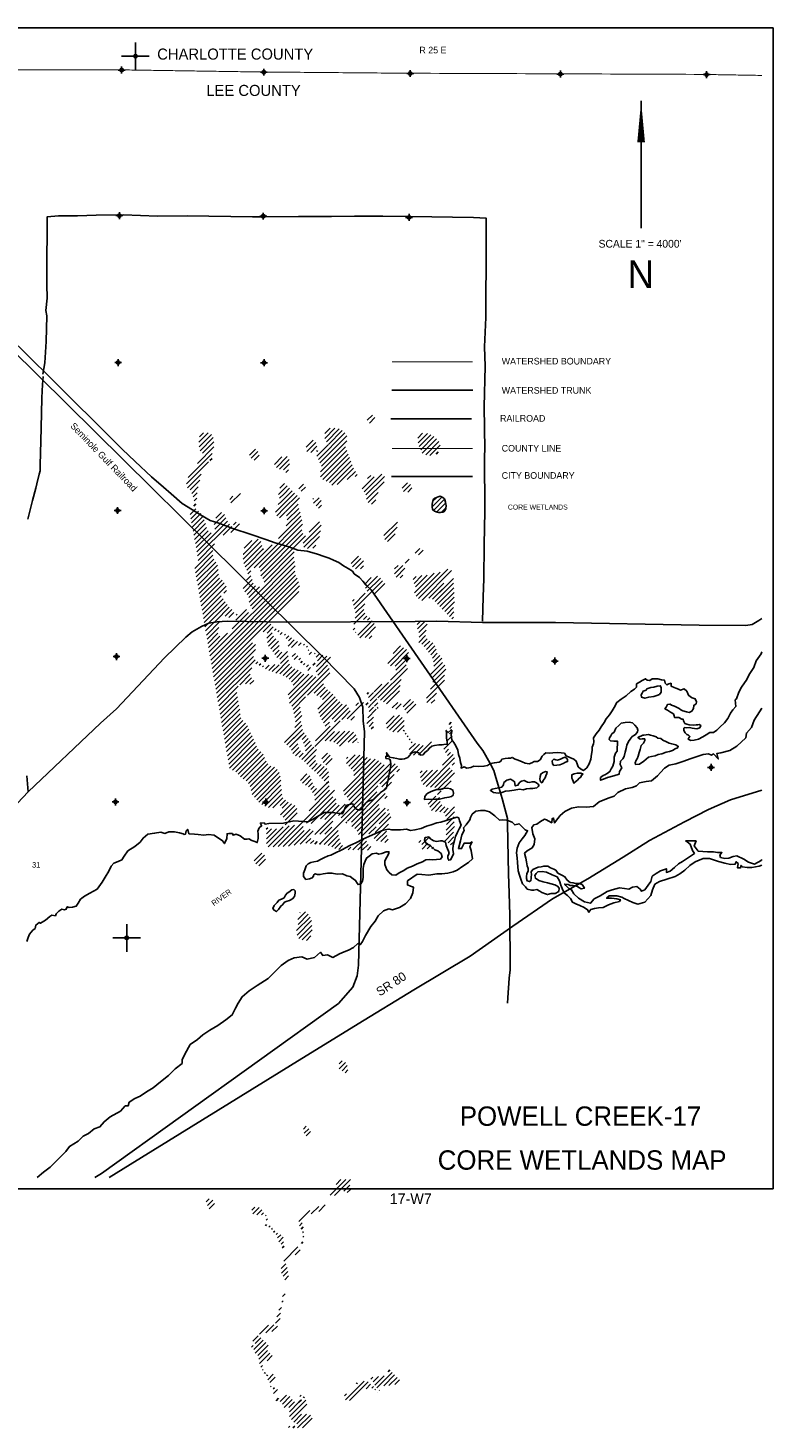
# Model space of a CAD drawing. Extents: x 184591 to 248591, y 837110 to 888536.
# Tile 12 of 12: x 221610 to 248591, y 837110 to 887769. Entities that reach past the tile are written whole.
import ezdxf
from ezdxf.enums import TextEntityAlignment as Align

# ---------------------------------------------------------------- set-up
doc = ezdxf.new("R2010")
doc.units = 0
doc.header["$LTSCALE"] = 800
doc.header["$PDMODE"] = 34
doc.header["$PDSIZE"] = 125
for name, pattern in [('DASHED', [0]), ('PHANTOM', [0]), ('STREAM', [0])]:
    doc.linetypes.add(name, pattern=pattern)
doc.layers.get('0').update_dxf_attribs({"linetype": 'CONTINUOUS'})
for name, color, linetype in [('BORDER', 1, 'CONTINUOUS'), ('CITY', 14, 'DASHED'), ('COUNTY', 15, 'PHANTOM'), ('MAJROADS', 9, 'CONTINUOUS'), ('RR', 13, 'CONTINUOUS'), ('SEC', 2, 'CONTINUOUS'), ('TEXT', 7, 'CONTINUOUS'), ('TRUNKS', 5, 'STREAM'), ('WATER', 4, 'CONTINUOUS'), ('WETDBA', 11, 'CONTINUOUS'), ('WETFILL', 12, 'CONTINUOUS'), ('WSHEDS', 3, 'CONTINUOUS')]:
    doc.layers.add(name, color=color, linetype=linetype)
doc.layers.get('0').off()

# ---------------------------------------------------------------- blocks, each defined once
blk = doc.blocks.new('TICK')
at = {"color": 0}
for points in [[(500, 0), (500, 1000)], [(0, 500), (1000, 500)]]:
    blk.add_lwpolyline(points, dxfattribs=at)
blk.add_point((500, 500), dxfattribs=at)
blk = doc.blocks.new('*X')
at = {"color": 0}
for p, q in [((216269, 885899), (216457, 886087)), ((214728, 885242), (215097, 885611)), ((214730, 885421), (214923, 885614)), ((214788, 885125), (215252, 885589)), ((214860, 885020), (215363, 885524)), ((216345, 885798), (216542, 885995)), ((210171, 885104), (210507, 885440)), ((210179, 884936), (210631, 885388)), ((210190, 885301), (210334, 885444)), ((210218, 884798), (210692, 885271)), ((210306, 884709), (210717, 885120)), ((214059, 884926), (214309, 885176)), ((214076, 884767), (214401, 885091)), ((214499, 884482), (215458, 885442)), ((214547, 884354), (215530, 885337)), ((214610, 884240), (215522, 885152)), ((218097, 885252), (218273, 885429)), ((218109, 885088), (218448, 885426)), ((218152, 884954), (218575, 885376)), ((218202, 884827), (218682, 885307)), ((218261, 884709), (218781, 885229)), ((218383, 884654), (218863, 885135)), ((209782, 883831), (210652, 884702)), ((210115, 884341), (210707, 884933)), ((210569, 884442), (210646, 884519)), ((212005, 884640), (212222, 884858)), ((212065, 884523), (212309, 884768)), ((212170, 884452), (212359, 884640)), ((212907, 884305), (213174, 884572)), ((212975, 884196), (213362, 884583)), ((214221, 884735), (214446, 884960)), ((214437, 884775), (214468, 884805)), ((214445, 884605), (214846, 885006)), ((214575, 883851), (215524, 884800)), ((214577, 884030), (215480, 884934)), ((214656, 883755), (215573, 884673)), ((214779, 883702), (215625, 884548)), ((218533, 884628), (218903, 884998)), ((218760, 884678), (218841, 884759)), ((209721, 883594), (210520, 884393)), ((213092, 884136), (213440, 884485)), ((213240, 884108), (213456, 884324)), ((213316, 884007), (213414, 884104)), ((214900, 883646), (215674, 884420)), ((214982, 883552), (215723, 884293)), ((215178, 883571), (215774, 884166)), ((215541, 883757), (215836, 884051)), ((209755, 883451), (210253, 883949)), ((209858, 883377), (210208, 883727)), ((213101, 883438), (213240, 883577)), ((213240, 883577), (213276, 883614)), ((213253, 883414), (213366, 883526)), ((213793, 883423), (213955, 883585)), ((215828, 883867), (215901, 883940)), ((216085, 883417), (216520, 883852)), ((216155, 883311), (216797, 883952)), ((216222, 883201), (216889, 883867)), ((216241, 883043), (216876, 883678)), ((216282, 883791), (216397, 883906)), ((217530, 883448), (217720, 883638)), ((217576, 883317), (217838, 883579)), ((209913, 883255), (210148, 883490)), ((209962, 883127), (210109, 883275)), ((210000, 882988), (210095, 883084)), ((211287, 883038), (211400, 883151)), ((211333, 882908), (211679, 883253)), ((213054, 883215), (213253, 883414)), ((213095, 883079), (213259, 883243)), ((213159, 882966), (213545, 883352)), ((213178, 882808), (213635, 883265)), ((213259, 883243), (213456, 883439)), ((213263, 882717), (213724, 883178)), ((213309, 882586), (213814, 883091)), ((213880, 883334), (214029, 883483)), ((214299, 883045), (214319, 883065)), ((214325, 882895), (214527, 883096)), ((214416, 882809), (214600, 882993)), ((216297, 882922), (216667, 883292)), ((216416, 882864), (216577, 883025)), ((217732, 883296), (217885, 883449)), ((218620, 882770), (218969, 883119)), ((218633, 882960), (218784, 883111)), ((218666, 882639), (219069, 883042)), ((209850, 882485), (210054, 882689)), ((209877, 882336), (210151, 882609)), ((209905, 882186), (210240, 882522)), ((209983, 882795), (210062, 882874)), ((210725, 882123), (211092, 882490)), ((210785, 882359), (210992, 882567)), ((212946, 882576), (213178, 882808)), ((212989, 882442), (213263, 882717)), ((212994, 882801), (212999, 882806)), ((213046, 882853), (213159, 882966)), ((213091, 882368), (213294, 882571)), ((213331, 882077), (213832, 882578)), ((213346, 882446), (213768, 882867)), ((213368, 882291), (213786, 882709)), ((214507, 882723), (214606, 882822)), ((218785, 882581), (219107, 882903)), ((218947, 882567), (219114, 882734)), ((209932, 882037), (210303, 882408)), ((209960, 881888), (210365, 882293)), ((209987, 881739), (210409, 882161)), ((210015, 881589), (210444, 882019)), ((210097, 881141), (211206, 882251)), ((210125, 880992), (211273, 882141)), ((210744, 881965), (211149, 882370)), ((211051, 881741), (211360, 882051)), ((211324, 881838), (211644, 882158)), ((211426, 882116), (211520, 882211)), ((212553, 880946), (213901, 882293)), ((212701, 880917), (213926, 882142)), ((213056, 881626), (213859, 882429)), ((213948, 881457), (214593, 882102)), ((214168, 881854), (214543, 882229)), ((216871, 881728), (217358, 882215)), ((216900, 881580), (217356, 882036)), ((210042, 881440), (210505, 881903)), ((210070, 881291), (210609, 881830)), ((211783, 881059), (212315, 881592)), ((211814, 881267), (212093, 881546)), ((211835, 880934), (212416, 881516)), ((212401, 880440), (213894, 881933)), ((212411, 880273), (213936, 881799)), ((212484, 880170), (214036, 881721)), ((213973, 881305), (214572, 881904)), ((214100, 881256), (214540, 881696)), ((217003, 881507), (217281, 881785)), ((210022, 880536), (210676, 881190)), ((210048, 880385), (210679, 881016)), ((210140, 880831), (210738, 881429)), ((211776, 881052), (211783, 881059)), ((211905, 880828), (212446, 881369)), ((211999, 880745), (212474, 881220)), ((212244, 880813), (212498, 881068)), ((212474, 881220), (212507, 881253)), ((212498, 881068), (212827, 881397)), ((212537, 880046), (213625, 881134)), ((214294, 881273), (214403, 881381)), ((215680, 880714), (215949, 880983)), ((217999, 881088), (218175, 881265)), ((218123, 881036), (218289, 881202)), ((210074, 880235), (210708, 880869)), ((210100, 880084), (210779, 880763)), ((210127, 879933), (210850, 880657)), ((210153, 879783), (210873, 880503)), ((211779, 880879), (211835, 880934)), ((211799, 880722), (211905, 880828)), ((211848, 880594), (211999, 880745)), ((211908, 880478), (212244, 880813)), ((211989, 879321), (213610, 880942)), ((212036, 879191), (213638, 880793)), ((212096, 879075), (213659, 880638)), ((212170, 880562), (212411, 880804)), ((212353, 880569), (212488, 880703)), ((212411, 880804), (212553, 880946)), ((212488, 880703), (212701, 880917)), ((215736, 880594), (216039, 880896)), ((215846, 880527), (216129, 880810)), ((216017, 880521), (216126, 880630)), ((217255, 880521), (217382, 880648)), ((217257, 880346), (217556, 880646)), ((217315, 880228), (217633, 880546)), ((217635, 880725), (217785, 880874)), ((218123, 879445), (219184, 880506)), ((218239, 879383), (219318, 880463)), ((210179, 879632), (210880, 880334)), ((210205, 879482), (210915, 880191)), ((210231, 879331), (211016, 880116)), ((210258, 879181), (211090, 880013)), ((210572, 877374), (213641, 880443)), ((210599, 877224), (213665, 880290)), ((210625, 877073), (213733, 880182)), ((210651, 876922), (213780, 880052)), ((211775, 879815), (212102, 880141)), ((211835, 879697), (212139, 880001)), ((211892, 880108), (212055, 880271)), ((211944, 880337), (212057, 880450)), ((215810, 879076), (216825, 880091)), ((216163, 879959), (216411, 880208)), ((216201, 879821), (216636, 880255)), ((216267, 879710), (216743, 880186)), ((216533, 879622), (216907, 879997)), ((217463, 880199), (217553, 880289)), ((217930, 880136), (218040, 880245)), ((217966, 879995), (218249, 880278)), ((217974, 879650), (218693, 880368)), ((218017, 879869), (218440, 880292)), ((218033, 879532), (218904, 880402)), ((218500, 879468), (219043, 880011)), ((218631, 879422), (219387, 880179)), ((218722, 879337), (219395, 880009)), ((210284, 879030), (211154, 879900)), ((210310, 878880), (210974, 879544)), ((210677, 876772), (213817, 879911)), ((210704, 876621), (213791, 879709)), ((211077, 879647), (211167, 879737)), ((211913, 879598), (212221, 879907)), ((211980, 879489), (212363, 879872)), ((215772, 879215), (216196, 879639)), ((218812, 879250), (219404, 879842)), ((218879, 879671), (219048, 879839)), ((218899, 879160), (219411, 879672)), ((218985, 879070), (219414, 879498)), ((210336, 878729), (211045, 879437)), ((210363, 878579), (211118, 879334)), ((210389, 878428), (211192, 879232)), ((211030, 878893), (211272, 879134)), ((211120, 878806), (211362, 879048)), ((211250, 878759), (211434, 878943)), ((211379, 878357), (211966, 878944)), ((211514, 878670), (211898, 879053)), ((215735, 879355), (215797, 879417)), ((215825, 878738), (216143, 879055)), ((215847, 878937), (216174, 879263)), ((219072, 878979), (219421, 879328)), ((219159, 878889), (219393, 879123)), ((219246, 878799), (219408, 878962)), ((210415, 878277), (211025, 878888)), ((210441, 878127), (210944, 878629)), ((211520, 878852), (211554, 878886)), ((212501, 878242), (212779, 878520)), ((215786, 878522), (216185, 878921)), ((215921, 878127), (216441, 878647)), ((215994, 878023), (216518, 878547)), ((216133, 878692), (216256, 878815)), ((216282, 878664), (216363, 878745)), ((218077, 878515), (218206, 878643)), ((218091, 878352), (218355, 878616)), ((218136, 878220), (218442, 878526)), ((219335, 878713), (219396, 878773)), ((210468, 877976), (210898, 878407)), ((210494, 877826), (210860, 878192)), ((210520, 877675), (210931, 878086)), ((210546, 877525), (211212, 878191)), ((212631, 878018), (212826, 878213)), ((212638, 878202), (212857, 878421)), ((212649, 877860), (212873, 878084)), ((212697, 877731), (212953, 877987)), ((212910, 878298), (212963, 878351)), ((213029, 878239), (213076, 878287)), ((213117, 878151), (213189, 878223)), ((213266, 878123), (213303, 878160)), ((213327, 878008), (213423, 878104)), ((213402, 877729), (213622, 877949)), ((213413, 877917), (213528, 878032)), ((215760, 878319), (215820, 878379)), ((215837, 878219), (215849, 878231)), ((216186, 878038), (216568, 878420)), ((216332, 878007), (216429, 878105)), ((218132, 877863), (218379, 878109)), ((218148, 878056), (218403, 878310)), ((218239, 877793), (218432, 877986)), ((210730, 876471), (212108, 877849)), ((210756, 876320), (212223, 877787)), ((210782, 876170), (212218, 877605)), ((212773, 877630), (213049, 877906)), ((212852, 877533), (213072, 877752)), ((212920, 877424), (213072, 877576)), ((212988, 877315), (213180, 877506)), ((213107, 877257), (213377, 877527)), ((213530, 877680), (213747, 877897)), ((213554, 877350), (213666, 877463)), ((213776, 877749), (213872, 877845)), ((213964, 877760), (213996, 877793)), ((214065, 877685), (214107, 877727)), ((214131, 877574), (214153, 877596)), ((214162, 877428), (214246, 877512)), ((214355, 877445), (214387, 877476)), ((214415, 877328), (214526, 877438)), ((217010, 877095), (217579, 877663)), ((217111, 877018), (217691, 877599)), ((217201, 877462), (217471, 877732)), ((217275, 877005), (217760, 877491)), ((218332, 877709), (218530, 877907)), ((218409, 877610), (218645, 877845)), ((218484, 877508), (218713, 877737)), ((218569, 877416), (218767, 877614)), ((218627, 877297), (218805, 877475)), ((210808, 876019), (212142, 877353)), ((210835, 875869), (212204, 877237)), ((210861, 875718), (212086, 876943)), ((212234, 877091), (212302, 877159)), ((212358, 877038), (212409, 877089)), ((212476, 876980), (212514, 877018)), ((212580, 876907), (212710, 877037)), ((212699, 876849), (212915, 877065)), ((212830, 876803), (213082, 877055)), ((212958, 876754), (213420, 877216)), ((213101, 876721), (213454, 877074)), ((213124, 877097), (213398, 877371)), ((213225, 876668), (213531, 876974)), ((213333, 876599), (213644, 876911)), ((213531, 875560), (214887, 876916)), ((213626, 877245), (213751, 877370)), ((213789, 877232), (213852, 877295)), ((213862, 877128), (213915, 877181)), ((213955, 877045), (214008, 877098)), ((214067, 876980), (214137, 877050)), ((214114, 876850), (214217, 876952)), ((214301, 877037), (214376, 877112)), ((214419, 876801), (214942, 877324)), ((214432, 876991), (214803, 877362)), ((214463, 877199), (214664, 877400)), ((214477, 876682), (214833, 877038)), ((214623, 877005), (214677, 877060)), ((216655, 875855), (217723, 876923)), ((217113, 876490), (217679, 877056)), ((217307, 876861), (217745, 877299)), ((218551, 876690), (218996, 877136)), ((218608, 876571), (219072, 877035)), ((218666, 877159), (218893, 877386)), ((218682, 876998), (218973, 877290)), ((211649, 876329), (212028, 876708)), ((211854, 876357), (212081, 876585)), ((212020, 876347), (212156, 876483)), ((213405, 875965), (214152, 876711)), ((213439, 876528), (213766, 876856)), ((213445, 875828), (214281, 876663)), ((213456, 875661), (214408, 876614)), ((213528, 876440), (213872, 876784)), ((213580, 876316), (213975, 876710)), ((214103, 875955), (214910, 876762)), ((214461, 876844), (214523, 876906)), ((216372, 875749), (217033, 876411)), ((216744, 875768), (217493, 876517)), ((218412, 875844), (219067, 876499)), ((218562, 876171), (219069, 876678)), ((218640, 876426), (219113, 876899)), ((210887, 875567), (211597, 876277)), ((210913, 875417), (211548, 876051)), ((214351, 876026), (214683, 876358)), ((214439, 875938), (214740, 876238)), ((214477, 875445), (215019, 875987)), ((214558, 875880), (214828, 876150)), ((214651, 875796), (214924, 876069)), ((216260, 875991), (216316, 876047)), ((216315, 875869), (216490, 876044)), ((216515, 876069), (216794, 876348)), ((216859, 875706), (217458, 876305)), ((216966, 875636), (217435, 876105)), ((218431, 875687), (218772, 876028)), ((210940, 875266), (211564, 875891)), ((210966, 875116), (211593, 875743)), ((210992, 874965), (211621, 875595)), ((211018, 874815), (211649, 875446)), ((213587, 875439), (214036, 875888)), ((213612, 875288), (213838, 875513)), ((214512, 875303), (215101, 875892)), ((214565, 875180), (215176, 875790)), ((214623, 875061), (215269, 875707)), ((214689, 874950), (215365, 875626)), ((214995, 875079), (215515, 875599)), ((215077, 874984), (215585, 875493)), ((215540, 875093), (216131, 875685)), ((215850, 875580), (215946, 875677)), ((216221, 875598), (216300, 875677)), ((216291, 875138), (216594, 875441)), ((216312, 875512), (216422, 875622)), ((216336, 875360), (216490, 875514)), ((216436, 875637), (216616, 875817)), ((216526, 875549), (216649, 875672)), ((216631, 875477), (216661, 875508)), ((217174, 875491), (217374, 875691)), ((217305, 875445), (217499, 875639)), ((217566, 875529), (217836, 875799)), ((217633, 875419), (217943, 875729)), ((217697, 875306), (218022, 875632)), ((218580, 875659), (218710, 875789)), ((211044, 874664), (211660, 875280)), ((211071, 874514), (211691, 875134)), ((211097, 874363), (211765, 875031)), ((211123, 874212), (211854, 874944)), ((213640, 875139), (213863, 875361)), ((213642, 874787), (213860, 875005)), ((213666, 874988), (213898, 875219)), ((214368, 874099), (215290, 875021)), ((214741, 874825), (214895, 874979)), ((215345, 875076), (215651, 875381)), ((215670, 875047), (215806, 875183)), ((216256, 874926), (216491, 875161)), ((216331, 874824), (216481, 874975)), ((216947, 874910), (217243, 875206)), ((216973, 874759), (217437, 875223)), ((217077, 874686), (217536, 875146)), ((217197, 874629), (217600, 875033)), ((219228, 874893), (219309, 874974)), ((211149, 874062), (211929, 874842)), ((211176, 873911), (211984, 874720)), ((211202, 873761), (212035, 874594)), ((211228, 873610), (212095, 874478)), ((213274, 874242), (213893, 874861)), ((213274, 874242), (213673, 874641)), ((213360, 874152), (213918, 874709)), ((213360, 874152), (213810, 874601)), ((213452, 874066), (213979, 874593)), ((213452, 874066), (213887, 874501)), ((213909, 874347), (214056, 874494)), ((213960, 874221), (214129, 874390)), ((214399, 874306), (214919, 874826)), ((214747, 874301), (215082, 874635)), ((214916, 874293), (215265, 874642)), ((215052, 874253), (215454, 874654)), ((215166, 874190), (215625, 874648)), ((215259, 874106), (215767, 874614)), ((215582, 874252), (215848, 874518)), ((215737, 874231), (215897, 874390)), ((216412, 874729), (216492, 874808)), ((217357, 874613), (217601, 874857)), ((217576, 874655), (217609, 874688)), ((217639, 874541), (217681, 874583)), ((217715, 874440), (217753, 874478)), ((219175, 874309), (219341, 874476)), ((219246, 874557), (219360, 874671)), ((219255, 874743), (219325, 874813)), ((211254, 873460), (212151, 874356)), ((211280, 873309), (212210, 874238)), ((211392, 873244), (212258, 874110)), ((211505, 873180), (212319, 873994)), ((211591, 873090), (212409, 873907)), ((213525, 873963), (213751, 874189)), ((213525, 873963), (213751, 874189)), ((213576, 873837), (213795, 874056)), ((213576, 873837), (213795, 874056)), ((213673, 873757), (213851, 873936)), ((213673, 873757), (213851, 873936)), ((213894, 873624), (214336, 874067)), ((213995, 873549), (214432, 873986)), ((214008, 874092), (214203, 874287)), ((214026, 873934), (214244, 874152)), ((215927, 874243), (215941, 874257)), ((217784, 874332), (217822, 874370)), ((217788, 873983), (218009, 874204)), ((217811, 873829), (218161, 874180)), ((217855, 874227), (217893, 874265)), ((217940, 873782), (218287, 874129)), ((218128, 873792), (218597, 874262)), ((219035, 873993), (219325, 874282)), ((219100, 873881), (219212, 873993)), ((219170, 873774), (219277, 873881)), ((211678, 872999), (212497, 873818)), ((211774, 872919), (212547, 873692)), ((211879, 872847), (212601, 873569)), ((211966, 872757), (212672, 873464)), ((212028, 872643), (212774, 873389)), ((213799, 873707), (213949, 873857)), ((214080, 873457), (214390, 873767)), ((214170, 873370), (214390, 873590)), ((214318, 873341), (214458, 873482)), ((214353, 873199), (214598, 873445)), ((214454, 873124), (214703, 873373)), ((214622, 873646), (214830, 873853)), ((214669, 873516), (214930, 873776)), ((214766, 873436), (214994, 873664)), ((215223, 871595), (217105, 873477)), ((215323, 871518), (217274, 873469)), ((215403, 872482), (216558, 873637)), ((215445, 872348), (216670, 873573)), ((215515, 873478), (215825, 873788)), ((215516, 873656), (215566, 873705)), ((215541, 872267), (216773, 873498)), ((215601, 873387), (215994, 873780)), ((215601, 872150), (216881, 873430)), ((215683, 873292), (216123, 873732)), ((215771, 873203), (216259, 873691)), ((215785, 873041), (216388, 873644)), ((216728, 872746), (217365, 873383)), ((218395, 872645), (219431, 873682)), ((218998, 873425), (219378, 873805)), ((219344, 873417), (219432, 873505)), ((212066, 872504), (212904, 873342)), ((212103, 872364), (213004, 873265)), ((212183, 872267), (213072, 873156)), ((212264, 872171), (213118, 873025)), ((212344, 872075), (213143, 872874)), ((213846, 872869), (214082, 873106)), ((213923, 872770), (214189, 873036)), ((214031, 872701), (214241, 872911)), ((214255, 873279), (214318, 873341)), ((214534, 873027), (214804, 873298)), ((214619, 872935), (214865, 873181)), ((214711, 872851), (214880, 873019)), ((216795, 872637), (217237, 873079)), ((217339, 873181), (217432, 873273)), ((218186, 873144), (218259, 873217)), ((218190, 872971), (218441, 873222)), ((218235, 872839), (218630, 873234)), ((218295, 872722), (218815, 873242)), ((218555, 872628), (219254, 873328)), ((218710, 872607), (219338, 873235)), ((218804, 872524), (219421, 873142)), ((212445, 871999), (213137, 872691)), ((212561, 871938), (213161, 872538)), ((212686, 871886), (213173, 872374)), ((213042, 870475), (215082, 872515)), ((214143, 872636), (214283, 872776)), ((214161, 871770), (214900, 872509)), ((214222, 872539), (214349, 872665)), ((214286, 872426), (214435, 872574)), ((214361, 872324), (214790, 872753)), ((214371, 872157), (214887, 872673)), ((214587, 870605), (216655, 872673)), ((214790, 872753), (214872, 872834)), ((215550, 871392), (216618, 872460)), ((215694, 871359), (216748, 872413)), ((215714, 871202), (216912, 872400)), ((216889, 872554), (217141, 872806)), ((218815, 872359), (218947, 872490)), ((218998, 872542), (219305, 872849)), ((212846, 871870), (213215, 872238)), ((213114, 871960), (213304, 872150)), ((213129, 871622), (213524, 872017)), ((213192, 871862), (213409, 872079)), ((213220, 871537), (213649, 871965)), ((213294, 871434), (213717, 871857)), ((214066, 871322), (215020, 872276)), ((214231, 871310), (215127, 872206)), ((214365, 870913), (215466, 872014)), ((214578, 871480), (215145, 872047)), ((214732, 871458), (215251, 871976)), ((215814, 871125), (216681, 871992)), ((215897, 871031), (216715, 871849)), ((215948, 870906), (216911, 871869)), ((216903, 872214), (216990, 872301)), ((218471, 872014), (218754, 872298)), ((218535, 871901), (218888, 872254)), ((218594, 871783), (218911, 872101)), ((218736, 871749), (218966, 871979)), ((218893, 871730), (219075, 871912)), ((219041, 871700), (219201, 871860)), ((219097, 871580), (219425, 871907)), ((213297, 871260), (213730, 871693)), ((214556, 870928), (215020, 871392)), ((215487, 871329), (215522, 871363)), ((216071, 870851), (216929, 871709)), ((216552, 870979), (217124, 871552)), ((216697, 871301), (217072, 871676)), ((216996, 871777), (217031, 871812)), ((219120, 871072), (219418, 871370)), ((219142, 871271), (219420, 871549)), ((219148, 871454), (219422, 871728)), ((212610, 871104), (212664, 871157)), ((212615, 870931), (212797, 871114)), ((212619, 870759), (212980, 871120)), ((212623, 870586), (213223, 871186)), ((212679, 870466), (213434, 871220)), ((212861, 870470), (213638, 871247)), ((213224, 870479), (213950, 871206)), ((213415, 870494), (213980, 871059)), ((213624, 870526), (214197, 871099)), ((213839, 870565), (214314, 871039)), ((214706, 870548), (215212, 871053)), ((214726, 870921), (214980, 871175)), ((214852, 870517), (215226, 870891)), ((216328, 870932), (216588, 871192)), ((216513, 870764), (217034, 871285)), ((216607, 870681), (216960, 871034)), ((216765, 870662), (216982, 870879)), ((219052, 870651), (219394, 870993)), ((219127, 870902), (219423, 871198)), ((214045, 870593), (214222, 870771)), ((214209, 870581), (214327, 870699)), ((214366, 870561), (214458, 870653)), ((214538, 870556), (214582, 870600)), ((214981, 870469), (215262, 870750)), ((215097, 870408), (215294, 870606)), ((215236, 870371), (215377, 870512)), ((215407, 870364), (215483, 870440)), ((215578, 870359), (215673, 870454)), ((215746, 870350), (216150, 870754)), ((215926, 870354), (216239, 870667)), ((216099, 870350), (216303, 870554)), ((216273, 870346), (216400, 870473)), ((216901, 870621), (217025, 870746)), ((218136, 870618), (218209, 870691)), ((218242, 870548), (218486, 870792)), ((218257, 870386), (218466, 870595)), ((218434, 870387), (218571, 870523)), ((218612, 870387), (218671, 870447)), ((219192, 870615), (219403, 870825)), ((219287, 870532), (219412, 870657)), ((212172, 869958), (212446, 870232)), ((212234, 869844), (212548, 870157)), ((212341, 869774), (212586, 870019)), ((213711, 867432), (214201, 867921)), ((213728, 867271), (214250, 867793)), ((213756, 867830), (214035, 868109)), ((213762, 867659), (214130, 868027)), ((213825, 868075), (213840, 868090)), ((213786, 867153), (214256, 867623)), ((213911, 867101), (214277, 867467)), ((214067, 867080), (214225, 867238)), ((215251, 862607), (215362, 862718)), ((215253, 862433), (215483, 862662)), ((215355, 862358), (215546, 862548)), ((215463, 862289), (215565, 862391)), ((213959, 860254), (214056, 860352)), ((213979, 860098), (214147, 860265)), ((214059, 860002), (214216, 860158)), ((214921, 857858), (215486, 858423)), ((215086, 857846), (215664, 858424)), ((215138, 858251), (215309, 858422)), ((215424, 858007), (215639, 858222)), ((210438, 857617), (210543, 857723)), ((210483, 857486), (210675, 857678)), ((215546, 857952), (215659, 858065)), ((210540, 857366), (210734, 857560)), ((212082, 857317), (212195, 857430)), ((212123, 857181), (212358, 857416)), ((212273, 857154), (212454, 857335)), ((212443, 857147), (212515, 857220)), ((213792, 856905), (214187, 857301)), ((214242, 857179), (214510, 857446)), ((214513, 857273), (214746, 857506)), ((212581, 856756), (212622, 856796)), ((212582, 857110), (212605, 857132)), ((212605, 856956), (212649, 857000)), ((212701, 856698), (212748, 856746)), ((212804, 856624), (212833, 856654)), ((213812, 856748), (213916, 856853)), ((213871, 856632), (213952, 856712)), ((212878, 856522), (212916, 856560)), ((212966, 856433), (213014, 856481)), ((213023, 856314), (213134, 856424)), ((213063, 856177), (213227, 856340)), ((213154, 856091), (213234, 856171)), ((213883, 856112), (213940, 856170)), ((213926, 856509), (213953, 856536)), ((213935, 856341), (213973, 856379)), ((213192, 855952), (213259, 856019)), ((213241, 855470), (213755, 855985)), ((213652, 855705), (213833, 855886)), ((213149, 855202), (213319, 855372)), ((213166, 855042), (213368, 855244)), ((213228, 854928), (213396, 855096)), ((213279, 854801), (213413, 854936)), ((213197, 854189), (213296, 854288)), ((213061, 853700), (213156, 853795)), ((213179, 853994), (213222, 854037)), ((212364, 852826), (212697, 853159)), ((212594, 852879), (212883, 853169)), ((212815, 852924), (213017, 853125)), ((212948, 853234), (213108, 853393)), ((212990, 853452), (213127, 853589)), ((212118, 852580), (212311, 852773)), ((212165, 852273), (212500, 852608)), ((212209, 852494), (212413, 852698)), ((212070, 852355), (212133, 852418)), ((212208, 852139), (212598, 852530)), ((212309, 852063), (212682, 852437)), ((212347, 851925), (212656, 852234)), ((212364, 851766), (212736, 852138)), ((212414, 851638), (212476, 851700)), ((212645, 851870), (212830, 852055)), ((212475, 851523), (212499, 851547)), ((212541, 851412), (212570, 851441)), ((212632, 851326), (212661, 851355)), ((212663, 851181), (212860, 851377)), ((212744, 851085), (212929, 851270)), ((215477, 850459), (216151, 851133)), ((215626, 850431), (216303, 851108)), ((216393, 851199), (216466, 851271)), ((216482, 851110), (216675, 851303)), ((216537, 850988), (216877, 851328)), ((216617, 850892), (217173, 851448)), ((216865, 850963), (217260, 851358)), ((217021, 851473), (217086, 851537)), ((217046, 850968), (217347, 851268)), ((217265, 851009), (217434, 851179)), ((212759, 850923), (212785, 850949)), ((212860, 850847), (212903, 850890)), ((212872, 850682), (213020, 850830)), ((213109, 850389), (213340, 850620)), ((213194, 850297), (213467, 850571)), ((213820, 850570), (213872, 850622)), ((215445, 850604), (215512, 850671)), ((215873, 851032), (215905, 851064)), ((216227, 850856), (216390, 851019)), ((216431, 850882), (216489, 850940)), ((216545, 850819), (216569, 850844)), ((216639, 850737), (216639, 850737)), ((216697, 850795), (216705, 850803)), ((212964, 850421), (213056, 850513)), ((213253, 850179), (213545, 850472)), ((213422, 850172), (213637, 850387)), ((213448, 850021), (213791, 850364)), ((213455, 849851), (214046, 850442)), ((213523, 849743), (214082, 850302)), ((213791, 850364), (213886, 850459)), ((213959, 850532), (213988, 850561)), ((213607, 849649), (213888, 849930)), ((213723, 849589), (214073, 849939)), ((213747, 849436), (214216, 849905)), ((213923, 849435), (214276, 849789)), ((213413, 849455), (213465, 849507)), ((213572, 849437), (213639, 849505))]:
    blk.add_line(p, q, dxfattribs=at)

msp = doc.modelspace()

# ---------------------------------------------------------------- linework, layer by layer
at = {"layer": 'BORDER', "color": 0}
msp.add_lwpolyline([(184591, 845769), (184591, 887769), (248591, 887769), (248591, 845769)], close=True, dxfattribs=at)
at = {"layer": 'CITY', "color": 0}
msp.add_lwpolyline([(234780, 871537), (237707, 871537)], dxfattribs=at)
at = {"layer": 'COUNTY', "color": 0, "const_width": 35}
for points in [[(248191, 886053), (245934, 886091), (240641, 886112), (235204, 886133), (229902, 886179), (224751, 886258), (219114, 886255), (214022, 886292), (208887, 886354), (208291, 886361), (207917, 886369), (205273, 886364), (203468, 886409), (203133, 886333), (198116, 886413), (197109, 886415), (196675, 886413), (193006, 886483), (190661, 886554), (187671, 886546), (184991, 886576)], [(237708, 872552), (234793, 872551)]]:
    msp.add_lwpolyline(points, dxfattribs=at)
at = {"layer": 'MAJROADS', "color": 0}
for points in [[(222152, 875237), (222218, 875658), (222274, 876420), (222298, 877350), (222257, 877552), (222311, 877987), (222290, 878490), (222297, 879462), (222303, 880317), (222308, 880937), (222710, 880967), (223406, 880970), (224084, 880999), (225073, 881008), (226296, 880958), (227377, 880975), (229740, 880940), (230193, 880937), (231408, 880953), (232598, 880953), (233436, 880955), (234458, 880956), (235480, 880948), (237743, 880907), (238203, 880886), (238197, 879981), (238193, 877292), (238144, 876236), (238172, 875532), (238136, 874058), (238158, 872524), (238148, 872281), (238159, 870287), (238133, 869063), (238115, 867832), (238094, 867187), (238071, 866307)], [(219554, 877927), (221817, 875698), (222274, 875267), (225019, 872532), (225491, 872077), (226083, 871525), (226521, 871152), (226801, 870917), (227198, 870565), (227566, 870329), (227858, 870152), (228211, 869949), (228517, 869846), (229028, 869663), (229694, 869437), (230225, 869255), (230560, 869140), (231061, 868991), (231381, 868878), (231722, 868842), (232094, 868724), (232334, 868644), (232516, 868584), (232680, 868509), (232873, 868427), (233031, 868309), (233205, 868205), (233358, 868109), (233423, 868013), (233617, 867884), (233733, 867758), (233875, 867601), (234039, 867444), (237881, 861895), (238086, 861630), (238330, 861177), (238481, 860897), (238547, 860652), (238677, 860246), (238783, 859893), (238975, 859166), (238973, 858957), (239010, 857164), (239038, 856460), (239058, 855672), (239054, 855169), (239072, 854272), (239076, 853686), (239041, 853393), (238993, 852673), (238979, 852487)], [(221607, 869998), (221771, 870667), (221900, 871119), (221935, 871278), (222021, 871621), (222047, 871746), (222049, 871964), (222072, 872819), (222096, 873816), (222108, 874385), (222137, 874863), (222156, 875156)], [(221228, 859721), (221617, 860129), (224233, 862615), (224815, 863130), (226555, 864977), (227332, 865725), (227551, 865917), (227888, 866107), (228165, 866230), (228459, 866278), (228828, 866309), (230956, 866268), (235626, 866297), (236411, 866303), (238070, 866257), (240718, 866254), (245921, 866165), (247605, 866152), (247840, 866184), (248076, 866333), (248191, 866401)], [(221617, 860129), (221572, 860714)], [(237622, 854183), (239166, 855265), (240609, 856258), (241881, 856976), (243170, 857761), (244114, 858373), (245386, 859049), (246253, 859494), (247053, 859839), (248191, 860186)], [(237622, 854183), (235585, 852966), (233565, 851733), (231116, 850226), (225316, 846641), (224550, 846169)]]:
    msp.add_lwpolyline(points, dxfattribs=at)
at = {"layer": 'RR', "color": 0}
for points in [[(209637, 887369), (232280, 865032), (233421, 863858), (233610, 863541), (233739, 863199), (233753, 862685), (233791, 862310), (233583, 853852), (233529, 853473), (233376, 853058), (232853, 852474), (224273, 846323), (224036, 846169)], [(234754, 873623), (237675, 873623)]]:
    msp.add_lwpolyline(points, dxfattribs=at)
at = {"layer": 'SEC', "color": 0}
for p in [(225001, 886249), (230152, 886170), (235454, 886124), (240890, 886102), (246184, 886082), (224922, 880980), (230132, 880960), (235409, 880914), (224876, 875662), (230161, 875658), (224855, 870309), (230165, 870297), (224817, 865024), (230203, 864961), (235329, 864949), (240690, 864861), (246348, 861013), (224780, 859764), (230225, 859759), (235334, 859739)]:
    msp.add_point(p, dxfattribs=at)
at = {"layer": 'TEXT', "color": 0}
msp.add_line((243814, 885128), (243814, 880526), dxfattribs=at)
msp.add_lwpolyline([(243814, 885128, 0, 280, 0), (243814, 883627, 280, 280, 0)], format="xyseb", dxfattribs=at)
at = {"layer": 'TRUNKS', "color": 0}
msp.add_lwpolyline([(234788, 874661), (237715, 874661)], dxfattribs=at)
at = {"layer": 'WATER', "color": 0}
for points in [[(233364, 859703), (233414, 859611), (233488, 859518), (233597, 859467), (233664, 859492), (233732, 859600), (233816, 859700), (233926, 859791), (234093, 859841), (234237, 859974), (234372, 860107), (234481, 860181), (234590, 860264), (234616, 860423), (234668, 860624), (234694, 860791), (234737, 860992), (234755, 861126), (234739, 861235), (234714, 861310), (234664, 861327), (234572, 861336), (234573, 861420), (234631, 861420), (234607, 861470), (234599, 861546), (234698, 861386), (234840, 861360), (234966, 861334), (235066, 861308), (235150, 861307), (235251, 861324), (235360, 861373), (235452, 861473), (235528, 861539), (235637, 861572), (235763, 861538), (235821, 861462), (235921, 861470), (235981, 861553), (236073, 861628), (236149, 861711), (236233, 861778), (236334, 861810), (236493, 861826), (236602, 861825), (236669, 861842), (236786, 861849), (236787, 861933), (236771, 862076), (236764, 862176), (236764, 862260), (236756, 862352), (236823, 862276), (236932, 862376), (236957, 862309), (236931, 862192), (236955, 862007), (237030, 861915), (237104, 861797), (237179, 861637), (237203, 861478), (237244, 861352), (237276, 861193), (237309, 861084), (237292, 860992), (237409, 861033), (237501, 860990), (237644, 861015), (237753, 861064), (237937, 861046), (238121, 861053), (238255, 861086), (238365, 861152), (238499, 861185), (238675, 861209), (238734, 861234), (238776, 861309), (238893, 861333), (238994, 861349), (239086, 861348), (239145, 861373), (239253, 861314), (239362, 861271), (239504, 861220), (239612, 861161), (239755, 861143), (239855, 861176), (239939, 861226), (240065, 861233), (240158, 861291), (240226, 861425), (240293, 861483), (240369, 861541), (240494, 861532), (240620, 861539), (240771, 861547), (240913, 861537), (241038, 861528), (241096, 861427), (241230, 861376), (241372, 861317), (241464, 861241), (241497, 861148), (241538, 861039), (241613, 860963), (241729, 860904), (241847, 860995), (241932, 861145), (241992, 861313), (242018, 861497), (242036, 861622), (242036, 861748), (242087, 861865), (242096, 861940), (242089, 862082), (242182, 862232), (242292, 862357), (242368, 862482), (242478, 862641), (242554, 862774), (242664, 862916), (242765, 863066), (242833, 863183), (242935, 863366), (243095, 863483), (243271, 863599), (243440, 863757), (243574, 863839), (243642, 863914), (243651, 864032), (243760, 864098), (243853, 864156), (243971, 864222), (244037, 864171), (244129, 864154), (244213, 864220), (244414, 864219), (244556, 864185), (244665, 864167), (244690, 864058), (244748, 863999), (244823, 864032), (244899, 864057), (244898, 863956), (245015, 863905), (245074, 863880), (245166, 863846), (245241, 863812), (245375, 863853), (245467, 863768), (245533, 863626), (245599, 863566), (245666, 863533), (245775, 863498), (245824, 863389), (245807, 863314), (245723, 863256), (245714, 863147), (245646, 863047), (245554, 863006), (245462, 863023), (245328, 863066), (245253, 863100), (245186, 863150), (245119, 863184), (245019, 863227), (244910, 863261), (244861, 863303), (244768, 863287), (244726, 863195), (244675, 863137), (244767, 863086), (244884, 863018), (244984, 862951), (245008, 862884), (245025, 862817), (245184, 862816), (245292, 862756), (245334, 862764), (245351, 862697), (245400, 862605), (245475, 862579), (245551, 862553), (245693, 862544), (245802, 862560), (245869, 862560), (245919, 862568), (245978, 862526), (245935, 862450), (245826, 862409), (245659, 862436), (245567, 862453), (245449, 862445), (245382, 862454), (245357, 862429), (245365, 862345), (245415, 862261), (245473, 862202), (245531, 862177), (245581, 862126), (245548, 862085), (245522, 862034), (245614, 861992), (245731, 862000), (245891, 862040), (246050, 862123), (246168, 862198), (246302, 862272), (246436, 862280), (246554, 862363), (246664, 862471), (246832, 862629), (246959, 862779), (247052, 862979), (247137, 863096), (247247, 863221), (247215, 863455), (247265, 863497), (247351, 863731), (247452, 863914), (247638, 864198), (247732, 864381), (247892, 864632), (247978, 864866), (248164, 865124), (248191, 865191)], [(248191, 857677), (248164, 857646), (247921, 857513), (247703, 857581), (247536, 857699), (247286, 857818), (247143, 857794), (246992, 857728), (246842, 857720), (246691, 857754), (246666, 857838), (246742, 857930), (246583, 857939), (246433, 857957), (246223, 857958), (245880, 857977), (245739, 858170), (245807, 858354), (245430, 858356), (245588, 858238), (245679, 858011), (245746, 857902), (245561, 857777), (245317, 857603), (245166, 857520), (245023, 857387), (244871, 857254), (244729, 857213), (244729, 857347), (244520, 857272), (244360, 857173), (244217, 857073), (244166, 856881), (244073, 856747), (243946, 856580), (243829, 856531), (243779, 856607), (243662, 856699), (243503, 856675), (243369, 856609), (243210, 856635), (243026, 856653), (242766, 856587), (242581, 856521), (242329, 856363), (242119, 856256), (241984, 856097), (241767, 856149), (241541, 856276), (241383, 856436), (241292, 856578), (241200, 856629), (241084, 856739), (241050, 856789), (241172, 856778), (241239, 856744), (241348, 856735), (241423, 856726), (241515, 856700), (241557, 856666), (241648, 856615), (241758, 856640), (241724, 856699), (241675, 856774), (241566, 856817), (241432, 856818), (241348, 856835), (241248, 856853), (241140, 856937), (241057, 857055), (240965, 857106), (240873, 857148), (240798, 857191), (240723, 857292), (240648, 857334), (240531, 857377), (240431, 857444), (240364, 857445), (240289, 857445), (240197, 857421), (240088, 857405), (239894, 857323), (239827, 857231), (239843, 857139), (239834, 857038), (239834, 856988), (239825, 856921), (239766, 856879), (239682, 856914), (239658, 856989), (239658, 857064), (239676, 857165), (239718, 857265), (239719, 857357), (239686, 857450), (239665, 857592), (239640, 857735), (239591, 857911), (239692, 857994), (239869, 858102), (239945, 858219), (239971, 858428), (239896, 858604), (239856, 858839), (239923, 858931), (240041, 858955), (240167, 859055), (240310, 859138), (240385, 859121), (240452, 859078), (240577, 859011), (240595, 859170), (240645, 859178), (240677, 859002), (240804, 859160), (240888, 859269), (241057, 859418), (241292, 859543), (241552, 859591), (241819, 859573), (242087, 859597), (242298, 859772), (242625, 859904), (242843, 859978), (242970, 860111), (243247, 860235), (243490, 860292), (243649, 860342), (243750, 860450), (244002, 860507), (244194, 860523), (244413, 860706), (244514, 860831), (244657, 860981), (244834, 861089), (245077, 861138), (245320, 861229), (245622, 861336), (245874, 861426), (246059, 861476), (246251, 861500), (246368, 861457), (246435, 861499), (246610, 861322), (246553, 861515), (246704, 861539), (247022, 861629), (247283, 861779), (247603, 862087), (247629, 862254), (247806, 862454), (247908, 862721), (248102, 863030), (248191, 863152)], [(230328, 858978), (230864, 859001), (231242, 859085), (231745, 859043), (231913, 859127), (232333, 859379), (232627, 859379), (233005, 859337), (233131, 859631), (233364, 859703)], [(221945, 846169), (222169, 846368), (222413, 846551), (222665, 846801), (222977, 847118), (223112, 847301), (223431, 847484), (223608, 847667), (223801, 847766), (224003, 847933), (224213, 848007), (224365, 848190), (224592, 848365), (224961, 848580), (225130, 848772), (225239, 848771), (225273, 848897), (225475, 849030), (225676, 849112), (225903, 849270), (226147, 849419), (226407, 849636), (226702, 849869), (226946, 850110), (227198, 850301), (227199, 850427), (227292, 850636), (227478, 850986), (227747, 851169), (227941, 851335), (228193, 851510), (228487, 851676), (228773, 851875), (229008, 852058), (229127, 852300), (229220, 852484), (229364, 852717), (229616, 852934), (229910, 853116), (230305, 853374), (230524, 853590), (230777, 853848), (231029, 854031), (231255, 854122), (231532, 854154), (231716, 854078), (231992, 854135), (232203, 854326), (232286, 854209), (232462, 854233), (232654, 854139), (232889, 854264), (233057, 854338), (233216, 854404), (233401, 854495), (233553, 854637), (233636, 854595), (233720, 854711), (233830, 854937), (234025, 855254), (234177, 855454), (234287, 855646), (234489, 855829), (234673, 855895), (234815, 855861), (235067, 855943), (235277, 856076), (235462, 856267), (235547, 856476), (235573, 856677), (235465, 856720), (235348, 856762), (235357, 856904), (235702, 857154), (235877, 857136), (236129, 857118), (236413, 857158), (236598, 857157), (236816, 857189), (237008, 857230), (237151, 857296), (237361, 857438), (237563, 857570), (237706, 857704), (237657, 858005), (237608, 858156), (237693, 858315), (237617, 858274), (237408, 858275), (237315, 858074), (237197, 858075), (237274, 858351), (237326, 858568), (237410, 858727), (237386, 858827), (237478, 858936), (237613, 859111), (237639, 859195), (237698, 859320), (237824, 859428), (237992, 859452), (238151, 859460), (238327, 859400), (238518, 859257), (238685, 859105), (238794, 859121), (238953, 859103), (239145, 859035), (239237, 858934), (239396, 858975), (239504, 858858), (239621, 858756), (239705, 858723), (239603, 858547), (239502, 858431), (239392, 858289), (239324, 858088), (239307, 857921), (239322, 857745), (239338, 857577), (239362, 857276), (239411, 857116), (239456, 856964), (239522, 856797), (239622, 856696), (239689, 856604), (239847, 856577), (239931, 856577), (240040, 856593), (240149, 856533), (240224, 856491), (240349, 856440), (240424, 856414), (240559, 856455), (240701, 856454), (240835, 856529), (240845, 856638), (240786, 856713), (240686, 856764), (240553, 856799), (240427, 856841), (240268, 856868), (240110, 856927), (239984, 857004), (239968, 857104), (240011, 857171), (240078, 857237), (240229, 857245), (240388, 857227), (240588, 857125), (240772, 857057), (240863, 856914), (240912, 856754), (240978, 856570), (241036, 856460), (241144, 856376), (241252, 856266), (241335, 856132), (241444, 856072), (241598, 856022), (241757, 855948), (241874, 855863), (241924, 855771), (241991, 855871), (242126, 855912), (242276, 855937), (242436, 855944), (242629, 856035), (242822, 856109), (243031, 856167), (243065, 856225), (242931, 856260), (242739, 856277), (242563, 856278), (242656, 856362), (242748, 856369), (242932, 856368), (243116, 856317), (243199, 856266), (243358, 856199), (243517, 856122), (243701, 856063), (243952, 856137), (244163, 856378), (244231, 856579), (244308, 856788), (244474, 856891), (244476, 856879), (244744, 856970), (245046, 857068), (245222, 857160), (245399, 857293), (245576, 857459), (245769, 857600), (246063, 857716), (246289, 857715), (246473, 857655), (246615, 857604), (246841, 857544), (247050, 857501), (247217, 857509), (247251, 857600), (247326, 857533), (247309, 857374), (247409, 857374), (247435, 857465), (247476, 857415), (247652, 857397), (247819, 857388), (248088, 857445), (248191, 857474)], [(221574, 854715), (221616, 854857), (221667, 854982), (221786, 855123), (221870, 855190), (221896, 855307), (222014, 855407), (222064, 855373), (222249, 855489), (222400, 855613), (222476, 855663), (222601, 855646), (222627, 855712), (222728, 855812), (222837, 855879), (222929, 855861), (222997, 855886), (223031, 855969), (223097, 855944), (223223, 855951), (223357, 855992), (223425, 856101), (223510, 856243), (223653, 856351), (223846, 856458), (224115, 856607), (224293, 856857), (224403, 857041), (224538, 857257), (224623, 857441), (224716, 857549), (224875, 857607), (225010, 857665), (225094, 857806), (225230, 857990), (225482, 858156), (225667, 858314), (225777, 858455), (225945, 858596), (226197, 858628), (226423, 858669), (226565, 858626), (226716, 858683), (226917, 858682), (227101, 858647), (227227, 858613), (227268, 858588), (227310, 858596), (227336, 858713), (227395, 858771), (227436, 858612), (227637, 858594), (227771, 858584), (227980, 858566), (228148, 858582), (228357, 858564), (228657, 858361), (228723, 858260), (228808, 858444), (228818, 858611), (228893, 858627), (229011, 858618), (229035, 858559), (229144, 858592), (229295, 858541), (229453, 858414), (229545, 858414), (229612, 858430), (229721, 858370), (229821, 858328), (229913, 858294), (229947, 858444), (229948, 858612), (229932, 858704), (229983, 858821), (230068, 858896), (230026, 858997), (230160, 859012), (230194, 858962), (230328, 858978)]]:
    msp.add_lwpolyline(points, dxfattribs=at)
for points in [[(244027, 863852), (243993, 863810), (243892, 863778), (243850, 863694), (243816, 863636), (243824, 863560), (243949, 863518), (244092, 863559), (244276, 863582), (244385, 863615), (244478, 863656), (244545, 863740), (244546, 863832), (244538, 863899), (244505, 863966), (244396, 863958), (244278, 863917), (244169, 863901)], [(242439, 860722), (242388, 860681), (242346, 860647), (242338, 860597), (242346, 860547), (242455, 860588), (242597, 860646), (242824, 860711), (243017, 860768), (243034, 860861), (243111, 861002), (243061, 861120), (243071, 861237), (243147, 861320), (243206, 861404), (243232, 861563), (243275, 861696), (243301, 861813), (243360, 861955), (243419, 862030), (243487, 862130), (243571, 862180), (243622, 862222), (243689, 862297), (243698, 862364), (243674, 862447), (243582, 862540), (243507, 862624), (243382, 862650), (243239, 862643), (243097, 862611), (243004, 862527), (242903, 862436), (242843, 862294), (242751, 862228), (242717, 862161), (242674, 862086), (242657, 862019), (242707, 861977), (242824, 861968), (242958, 861967), (242957, 861833), (242948, 861741), (242947, 861598), (242888, 861523), (242837, 861390), (242836, 861230), (242785, 861063), (242734, 860963), (242683, 860863), (242590, 860797), (242498, 860747)], [(243915, 862178), (243881, 862178), (243805, 862145), (243713, 862104), (243713, 862079), (243780, 862036), (243863, 862052), (243947, 862044), (243947, 861985), (243904, 861885), (243820, 861802), (243785, 861659), (243743, 861551), (243708, 861417), (243666, 861325), (243632, 861275), (243598, 861183), (243614, 861116), (243757, 861132), (243908, 861240), (244077, 861381), (244194, 861405), (244328, 861430), (244429, 861479), (244563, 861503), (244723, 861561), (244840, 861594), (244949, 861626), (245050, 861684), (245134, 861725), (245160, 861776), (245068, 861835), (244926, 861861), (244826, 861887), (244734, 861938), (244600, 861997), (244525, 862056), (244425, 862074), (244358, 862124), (244249, 862150), (244157, 862176), (244082, 862210)], [(241061, 861385), (240994, 861360), (240893, 861311), (240784, 861278), (240726, 861287), (240651, 861312), (240591, 861246), (240599, 861137), (240657, 861078), (240758, 861094), (240867, 861110), (240993, 861151), (241077, 861201), (241153, 861225), (241145, 861301), (241111, 861343)], [(240226, 860453), (240268, 860536), (240344, 860636), (240362, 860703), (240404, 860795), (240413, 860853), (240346, 860862), (240245, 860821), (240186, 860771), (240160, 860679), (240151, 860587), (240176, 860495)], [(241719, 860769), (241627, 860803), (241493, 860804), (241384, 860780), (241308, 860747), (241308, 860629), (241332, 860579), (241349, 860512), (241373, 860445), (241466, 860511), (241508, 860553), (241567, 860619), (241626, 860661), (241652, 860728)], [(236369, 859868), (236511, 859867), (236704, 859916), (236855, 859931), (236948, 859964), (237007, 860006), (237024, 860081), (237000, 860190), (236908, 860241), (236799, 860267), (236648, 860251), (236531, 860218), (236422, 860211), (236313, 860178), (236212, 860137), (236119, 860096), (236052, 860054), (235976, 859963), (235967, 859854), (236101, 859861), (236202, 859852)], [(240125, 860344), (240083, 860403), (240025, 860454), (239950, 860488), (239866, 860497), (239757, 860473), (239698, 860481), (239632, 860515), (239573, 860541), (239481, 860516), (239422, 860475), (239388, 860433), (239354, 860367), (239254, 860342), (239246, 860426), (239229, 860493), (239171, 860544), (239079, 860586), (238953, 860554), (238844, 860462), (238827, 860387), (238768, 860304), (238658, 860279), (238533, 860255), (238415, 860222), (238356, 860172), (238465, 860105), (238632, 860087), (238775, 860111), (238900, 860152), (239043, 860168), (239211, 860192), (239404, 860224), (239537, 860206), (239663, 860239), (239781, 860246), (239889, 860246), (240032, 860278), (240091, 860328)], [(232485, 857809), (232326, 857743), (232200, 857685), (232091, 857619), (231965, 857595), (231856, 857570), (231755, 857529), (231679, 857446), (231636, 857312), (231593, 857187), (231593, 857061), (231676, 856960), (231810, 856976), (231902, 857017), (231944, 857076), (231953, 857117), (232012, 857167), (232096, 857133), (232188, 857133), (232305, 857157), (232464, 857189), (232615, 857188), (232808, 857153), (233000, 857161), (233159, 857092), (233276, 857066), (233384, 856982), (233476, 856923), (233534, 856830), (233567, 856771), (233659, 856796), (233727, 856896), (233753, 857030), (233746, 857197), (233747, 857356), (233773, 857499), (233824, 857616), (233875, 857732), (233960, 857807), (234077, 857882), (234237, 857914), (234312, 857880), (234429, 857904), (234580, 857954), (234681, 857961), (234680, 857894), (234604, 857769), (234536, 857636), (234535, 857502), (234609, 857309), (234684, 857216), (234792, 857131), (234926, 857114), (235053, 857197), (235221, 857279), (235347, 857371), (235532, 857445), (235708, 857519), (235893, 857593), (236019, 857667), (236145, 857683), (236262, 857666), (236404, 857682), (236547, 857689), (236606, 857781), (236573, 857898), (236457, 857999), (236340, 858034), (236232, 858127), (236157, 858194), (236056, 858237), (236007, 858312), (235974, 858396), (235999, 858480), (236125, 858496), (236200, 858412), (236309, 858361), (236409, 858335), (236543, 858351), (236610, 858359), (236727, 858307), (236760, 858190), (236801, 858072), (236842, 857980), (236858, 857896), (236816, 857813), (236815, 857729), (236848, 857653), (236915, 857670), (236975, 857778), (237017, 857887), (237001, 858038), (237011, 858197), (237054, 858372), (237097, 858514), (237165, 858665), (237224, 858790), (237301, 858923), (237243, 859083), (237210, 859184), (237135, 859209), (236950, 859152), (236749, 859095), (236556, 859037), (236422, 859005), (236212, 858931), (236036, 858890), (235851, 858799), (235624, 858751), (235465, 858735), (235323, 858778), (235105, 858754), (234921, 858755), (234779, 858756), (234678, 858782), (234477, 858742), (234200, 858618), (233948, 858519), (233738, 858420), (233485, 858288), (233267, 858189), (232973, 858032), (232721, 857908), (232578, 857833)], [(231185, 856252), (231261, 856343), (231287, 856460), (231287, 856544), (231238, 856595), (231170, 856578), (231061, 856495), (230994, 856462), (230935, 856387), (230884, 856296), (230791, 856246), (230699, 856213), (230631, 856122), (230530, 856022), (230479, 855913), (230520, 855846), (230604, 855795), (230688, 855870), (230764, 855995), (230823, 856045), (230899, 856136), (231000, 856169), (231076, 856194)]]:
    msp.add_lwpolyline(points, close=True, dxfattribs=at)
at = {"layer": 'WETDBA', "color": 0}
msp.add_lwpolyline([(236468, 870800), (236399, 870782), (236340, 870757), (236285, 870711), (236266, 870664), (236257, 870602), (236253, 870540), (236251, 870491), (236249, 870428), (236260, 870374), (236276, 870329), (236330, 870287), (236434, 870249), (236471, 870240), (236548, 870241), (236631, 870244), (236685, 870269), (236719, 870326), (236741, 870381), (236750, 870487), (236744, 870536), (236729, 870612), (236709, 870694), (236693, 870727), (236628, 870775), (236587, 870800), (236535, 870823), (236503, 870820)], close=True, dxfattribs=at)
at = {"layer": 'WSHEDS', "color": 0, "const_width": 40}
msp.add_lwpolyline([(234793, 875691), (237708, 875691)], dxfattribs=at)

# ---------------------------------------------------------------- block references
at = {"layer": 'TEXT', "color": 0}
for p in [(225001, 886249), (224685, 854345)]:
    msp.add_blockref('TICK', p, dxfattribs=at)
at = {"layer": 'WETFILL', "color": 0}
msp.add_blockref('*X', (17629, -12325), dxfattribs=at)

# ---------------------------------------------------------------- texts
at = {"layer": 'MAJROADS', "color": 0}
msp.add_text('SR 80', height=320, rotation=33, dxfattribs=at).set_placement((234351, 852722))
at = {"layer": 'TEXT', "color": 0}
for s, height, p in [('R 25 E', 240, (236275, 886850)), ('SCALE 1" = 4000\'', 280.14, (243776, 879822)), ('N', 1000, (243804, 878358)), ('31', 200, (221907, 857388)), ('POWELL CREEK-17', 700.35, (241618, 848045)), ('CORE WETLANDS MAP', 700.35, (241677, 846457)), ('17-W7', 386.9, (235470, 845210))]:
    msp.add_text(s, height=height, dxfattribs=at).set_placement(p, align=Align.CENTER)
for s, height, p in [('CHARLOTTE COUNTY', 400.2, (226290, 886625)), ('LEE COUNTY', 400.2, (228068, 885310)), ('WATERSHED BOUNDARY', 240.12, (238766, 875593)), ('WATERSHED TRUNK', 240.12, (238766, 874537)), ('RAILROAD', 240.1, (238705, 873524)), ('COUNTY LINE', 240.12, (238765, 872442)), ('CITY BOUNDARY', 240.12, (238765, 871457))]:
    msp.add_text(s, height=height, dxfattribs=at).set_placement(p)
msp.add_text('Seminole Gulf Railroad', height=240, rotation=314, dxfattribs=at).set_placement((223123, 873349))
at = {"layer": 'WATER', "color": 0}
msp.add_text('RIVER', height=200, rotation=36, dxfattribs=at).set_placement((228343, 855988))
at = {"layer": 'WETDBA', "color": 0}
msp.add_text('CORE WETLANDS', height=180, dxfattribs=at).set_placement((238989, 870343))

doc.saveas('drawing.dxf')
